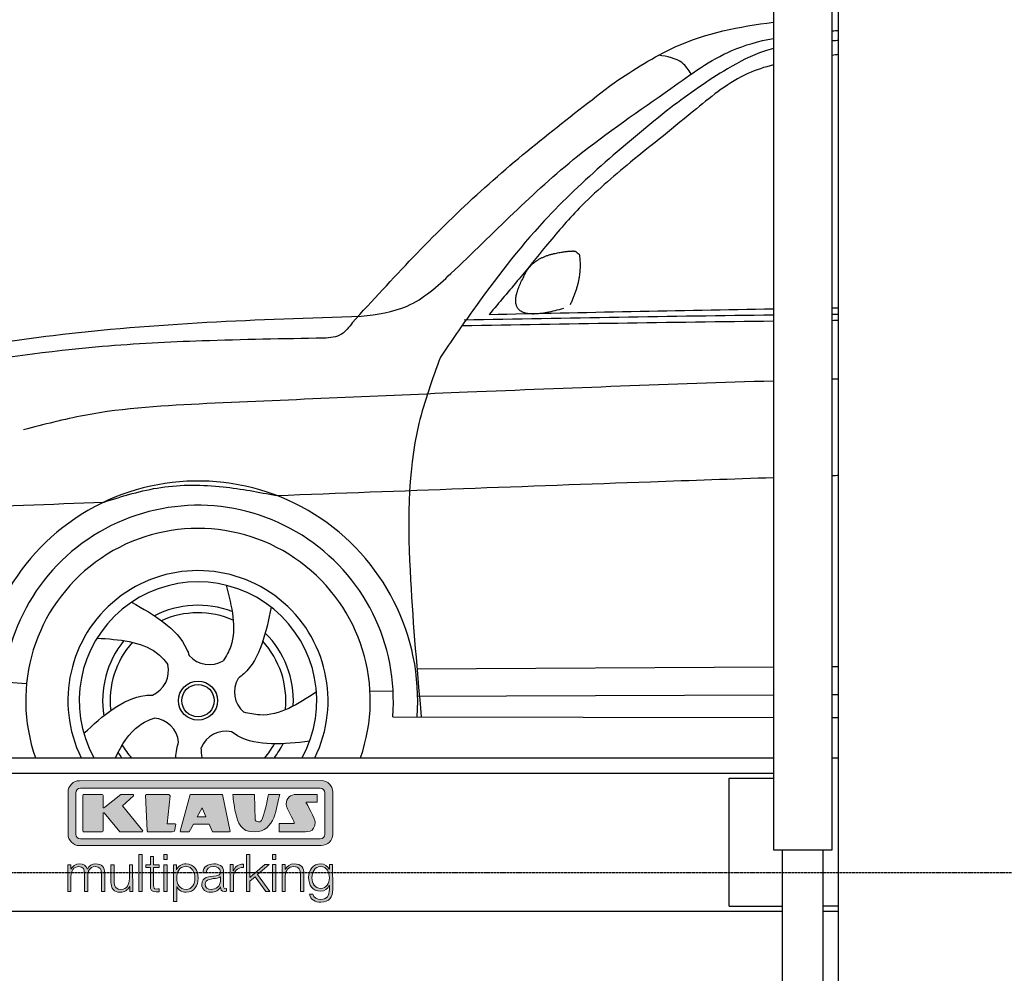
# Model space of a CAD drawing. Header units: millimetres. Extents: x -328 to 6332, y -257 to 9848.
# Tile 3 of 7: x 1042 to 2964, y 3749 to 5611. Entities that reach past the tile are written whole.
import ezdxf

# ---------------------------------------------------------------- set-up
doc = ezdxf.new("R2010")
doc.units = ezdxf.units.MM
doc.linetypes.add('GEN3', pattern=[6.25, 5, -1.25])
for name, color, linetype in [('3', 6, 'GEN3'), ('car', 10, 'Continuous'), ('Logo', 7, 'Continuous')]:
    doc.layers.add(name, color=color, linetype=linetype)

# ---------------------------------------------------------------- blocks, each defined once
blk = doc.blocks.new('KLAUS')
at = {"layer": 'Logo'}
h = blk.add_hatch(color=8, dxfattribs=at)
h.dxf.hatch_style = 2
edge = h.paths.add_edge_path()
edge.add_spline(control_points=[(3.6, 29.09), (2.88, 29.09), (2.3, 28.51), (2.3, 27.8), (2.3, 27.8), (2.3, 16.11), (2.3, 16.11), (2.3, 15.39), (2.88, 14.81), (3.6, 14.81), (3.6, 14.81), (71.16, 14.81), (71.16, 14.81), (71.88, 14.81), (72.46, 15.39), (72.46, 16.11), (72.46, 16.11), (72.46, 27.8), (72.46, 27.8), (72.46, 28.51), (71.88, 29.09), (71.16, 29.09), (71.16, 29.09), (3.6, 29.09), (3.6, 29.09), (3.6, 29.09), (3.6, 29.09), (3.6, 29.09)], knot_values=[0, 0, 0, 0, 1, 1, 1, 2, 2, 2, 3, 3, 3, 4, 4, 4, 5, 5, 5, 6, 6, 6, 7, 7, 7, 8, 8, 8, 9, 9, 9, 9], degree=3, periodic=0)
edge = h.paths.add_edge_path()
edge.add_spline(control_points=[(3.35, 31.23), (3.35, 31.23), (71.47, 31.23), (71.47, 31.23), (73.26, 31.23), (74.71, 29.77), (74.71, 27.99), (74.71, 27.99), (74.71, 16.17), (74.71, 16.17), (74.71, 14.38), (73.26, 12.93), (71.47, 12.93), (71.47, 12.93), (3.35, 12.93), (3.35, 12.93), (1.56, 12.93), (0.11, 14.38), (0.11, 16.17), (0.11, 16.17), (0.11, 27.99), (0.11, 27.99), (0.11, 29.77), (1.56, 31.23), (3.35, 31.23), (3.35, 31.23), (3.35, 31.23), (3.35, 31.23)], knot_values=[0, 0, 0, 0, 1, 1, 1, 2, 2, 2, 3, 3, 3, 4, 4, 4, 5, 5, 5, 6, 6, 6, 7, 7, 7, 8, 8, 8, 9, 9, 9, 9], degree=3, periodic=0)
h = blk.add_hatch(color=8, dxfattribs=at)
h.dxf.hatch_style = 2
edge = h.paths.add_edge_path()
edge.add_spline(control_points=[(4.5, 27.33), (4.5, 27.33), (9.7, 27.33), (9.7, 27.33), (9.84, 27.33), (9.96, 27.22), (9.96, 27.08), (9.96, 27.08), (9.96, 23.69), (9.96, 23.69), (9.96, 23.69), (9.94, 23.64), (10.04, 23.59), (10.14, 23.53), (10.2, 23.57), (10.2, 23.57), (10.2, 23.57), (10.51, 23.75), (10.51, 23.75), (10.51, 23.75), (14.94, 27.33), (14.94, 27.33), (14.94, 27.33), (18.41, 27.33), (18.41, 27.33), (18.41, 27.33), (18.49, 27.33), (18.56, 27.2), (18.65, 27.04), (18.53, 26.91), (18.53, 26.91), (18.53, 26.91), (15.49, 24.11), (15.49, 24.11), (15.49, 24.11), (21.14, 17.06), (21.14, 17.06), (21.14, 17.06), (21.13, 16.91), (21.13, 16.91), (21.08, 16.84), (20.99, 16.82), (20.99, 16.82), (20.99, 16.82), (14.7, 16.82), (14.7, 16.82), (14.7, 16.82), (10.26, 22.17), (10.26, 22.17), (10.26, 22.17), (10.19, 22.24), (10.08, 22.21), (9.97, 22.18), (9.96, 22.11), (9.96, 22.11), (9.96, 22.11), (9.96, 17.08), (9.96, 17.08), (9.96, 16.94), (9.84, 16.82), (9.7, 16.82), (9.7, 16.82), (4.5, 16.82), (4.5, 16.82), (4.36, 16.82), (4.25, 16.94), (4.25, 17.08), (4.25, 17.08), (4.25, 27.08), (4.25, 27.08), (4.25, 27.22), (4.36, 27.33), (4.5, 27.33), (4.5, 27.33), (4.5, 27.33), (4.5, 27.33)], knot_values=[0, 0, 0, 0, 1, 1, 1, 2, 2, 2, 3, 3, 3, 4, 4, 4, 5, 5, 5, 6, 6, 6, 7, 7, 7, 8, 8, 8, 9, 9, 9, 10, 10, 10, 11, 11, 11, 12, 12, 12, 13, 13, 13, 14, 14, 14, 15, 15, 15, 16, 16, 16, 17, 17, 17, 18, 18, 18, 19, 19, 19, 20, 20, 20, 21, 21, 21, 22, 22, 22, 23, 23, 23, 24, 24, 24, 25, 25, 25, 25], degree=3, periodic=0)
h = blk.add_hatch(color=8, dxfattribs=at)
h.dxf.hatch_style = 2
h.paths.add_polyline_path([(22.42, 17.06), (21.97, 27.15), (22.24, 27.33), (28.55, 27.33), (28.86, 26.97), (28.01, 19.08), (30.26, 19.07), (30.44, 18.95), (30.08, 16.95), (29.49, 16.82), (22.6, 16.82)])
h = blk.add_hatch(color=8, dxfattribs=at)
h.paths.add_polyline_path([(36.52, 21.01), (38.93, 21.01), (37.87, 23.57)])
h.paths.add_polyline_path([(34.52, 27.33), (43.65, 27.33), (45.76, 16.94), (45.57, 16.82), (40.83, 16.82), (39.89, 18.95), (35.42, 18.95), (34.27, 16.82), (31.78, 16.82), (31.66, 17)])
h = blk.add_hatch(color=8, dxfattribs=at)
h.dxf.hatch_style = 2
edge = h.paths.add_edge_path()
edge.add_spline(control_points=[(52.69, 27.32), (52.69, 27.32), (52.88, 20.14), (52.88, 20.14), (53.01, 19.89), (53.2, 19.77), (53.43, 19.71), (53.91, 19.59), (54.43, 19.57), (54.64, 20.03), (55.23, 21.34), (56.27, 25.45), (56.6, 27.33), (56.6, 27.33), (59.77, 27.33), (59.77, 27.33), (58.77, 23.9), (58.56, 16.82), (52.63, 16.76), (48.72, 16.72), (48.01, 19.35), (47.27, 22.24), (46.89, 23.68), (46.54, 27.33), (46.54, 27.33), (46.54, 27.33), (52.69, 27.32), (52.69, 27.32), (52.69, 27.32), (52.69, 27.32), (52.69, 27.32)], knot_values=[0, 0, 0, 0, 1, 1, 1, 2, 2, 2, 3, 3, 3, 4, 4, 4, 5, 5, 5, 6, 6, 6, 7, 7, 7, 8, 8, 8, 9, 9, 9, 10, 10, 10, 10], degree=3, periodic=0)
h = blk.add_hatch(color=8, dxfattribs=at)
h.dxf.hatch_style = 2
edge = h.paths.add_edge_path()
edge.add_spline(control_points=[(64.46, 27.33), (64.46, 27.33), (70.31, 27.33), (70.31, 27.33), (70.31, 26.52), (70.31, 26.02), (70.31, 25.12), (70.31, 25.12), (67.3, 25.12), (67.3, 25.12), (67.24, 25.04), (67.25, 25.11), (67.25, 24.91), (67.25, 24.88), (69.73, 20.38), (69.73, 19.57), (69.73, 16.4), (67.22, 16.81), (65.9, 16.82), (65.9, 16.82), (59.59, 16.82), (59.59, 16.82), (59.59, 17.76), (59.59, 18.23), (59.59, 19.14), (59.59, 19.14), (63.75, 19.14), (63.75, 19.14), (63.82, 19.22), (63.81, 19.11), (63.81, 19.31), (63.81, 20.32), (61.58, 23.06), (61.58, 24.63), (61.58, 26.33), (62.83, 27.34), (64.46, 27.33), (64.46, 27.33), (64.46, 27.33), (64.46, 27.33)], knot_values=[0, 0, 0, 0, 1, 1, 1, 2, 2, 2, 3, 3, 3, 4, 4, 4, 5, 5, 5, 6, 6, 6, 7, 7, 7, 8, 8, 8, 9, 9, 9, 10, 10, 10, 11, 11, 11, 12, 12, 12, 13, 13, 13, 13], degree=3, periodic=0)
h = blk.add_hatch(color=30, dxfattribs=at)
h.dxf.hatch_style = 2
h.paths.add_polyline_path([(20.07, 0), (20.99, 0), (20.99, 10.45), (20.07, 10.45)])
h = blk.add_hatch(color=30, dxfattribs=at)
h.dxf.hatch_style = 2
edge = h.paths.add_edge_path()
edge.add_spline(control_points=[(24.22, 9.82), (24.22, 9.82), (23.3, 9.82), (23.3, 9.82), (23.3, 9.82), (23.3, 7.55), (23.3, 7.55), (23.3, 7.55), (21.98, 7.55), (21.98, 7.55), (21.98, 7.55), (21.98, 6.78), (21.98, 6.78), (21.98, 6.78), (23.3, 6.78), (23.3, 6.78), (23.3, 6.78), (23.3, 1.61), (23.3, 1.61), (23.28, 0.32), (23.71, -0.09), (24.94, -0.09), (25.22, -0.09), (25.48, -0.06), (25.76, -0.06), (25.76, -0.06), (25.76, 0.73), (25.76, 0.73), (25.5, 0.7), (25.23, 0.69), (24.97, 0.69), (24.31, 0.73), (24.22, 1.08), (24.22, 1.68), (24.22, 1.68), (24.22, 6.78), (24.22, 6.78), (24.22, 6.78), (25.76, 6.78), (25.76, 6.78), (25.76, 6.78), (25.76, 7.55), (25.76, 7.55), (25.76, 7.55), (24.22, 7.55), (24.22, 7.55), (24.22, 7.55), (24.22, 9.82), (24.22, 9.82), (24.22, 9.82), (24.22, 9.82), (24.22, 9.82)], knot_values=[0, 0, 0, 0, 1, 1, 1, 2, 2, 2, 3, 3, 3, 4, 4, 4, 5, 5, 5, 6, 6, 6, 7, 7, 7, 8, 8, 8, 9, 9, 9, 10, 10, 10, 11, 11, 11, 12, 12, 12, 13, 13, 13, 14, 14, 14, 15, 15, 15, 16, 16, 16, 17, 17, 17, 17], degree=3, periodic=0)
h = blk.add_hatch(color=30, dxfattribs=at)
h.paths.add_polyline_path([(27.1, 0), (28.03, 0), (28.03, 7.55), (27.1, 7.55)])
h.paths.add_polyline_path([(27.1, 8.98), (28.03, 8.98), (28.03, 10.45), (27.1, 10.45)])
h = blk.add_hatch(color=30, dxfattribs=at)
h.dxf.hatch_style = 2
h.paths.add_polyline_path([(50.4, 0), (51.32, 0), (51.32, 2.87), (52.82, 4.11), (55.8, 0), (56.96, 0), (53.52, 4.76), (56.74, 7.55), (55.51, 7.55), (51.32, 3.89), (51.32, 10.45), (50.4, 10.45)])
h = blk.add_hatch(color=30, dxfattribs=at)
h.paths.add_polyline_path([(57.74, 0), (58.66, 0), (58.66, 7.55), (57.74, 7.55)])
h.paths.add_polyline_path([(57.74, 8.98), (58.66, 8.98), (58.66, 10.45), (57.74, 10.45)])
h = blk.add_hatch(color=30, dxfattribs=at)
h.dxf.hatch_style = 2
edge = h.paths.add_edge_path()
edge.add_spline(control_points=[(0, 0), (0, 0), (0.92, 0), (0.92, 0), (0.92, 0), (0.92, 4.22), (0.92, 4.22), (0.94, 5.8), (1.58, 7), (3.18, 7), (4.35, 7), (4.77, 6.15), (4.76, 5.12), (4.76, 5.12), (4.76, 0), (4.76, 0), (4.76, 0), (5.68, 0), (5.68, 0), (5.68, 0), (5.68, 4.27), (5.68, 4.27), (5.68, 5.68), (6.14, 7), (7.73, 7), (9.05, 7), (9.52, 6.32), (9.52, 5.08), (9.52, 5.08), (9.52, 0), (9.52, 0), (9.52, 0), (10.44, 0), (10.44, 0), (10.44, 0), (10.44, 5.12), (10.44, 5.12), (10.44, 6.91), (9.59, 7.77), (7.94, 7.77), (6.94, 7.77), (5.99, 7.29), (5.54, 6.3), (5.26, 7.29), (4.36, 7.77), (3.37, 7.77), (2.17, 7.77), (1.38, 7.19), (0.89, 6.28), (0.89, 6.28), (0.85, 6.28), (0.85, 6.28), (0.85, 6.28), (0.85, 7.55), (0.85, 7.55), (0.85, 7.55), (0, 7.55), (0, 7.55), (0, 7.55), (0, 0), (0, 0), (0, 0), (0, 0), (0, 0)], knot_values=[0, 0, 0, 0, 1, 1, 1, 2, 2, 2, 3, 3, 3, 4, 4, 4, 5, 5, 5, 6, 6, 6, 7, 7, 7, 8, 8, 8, 9, 9, 9, 10, 10, 10, 11, 11, 11, 12, 12, 12, 13, 13, 13, 14, 14, 14, 15, 15, 15, 16, 16, 16, 17, 17, 17, 18, 18, 18, 19, 19, 19, 20, 20, 20, 21, 21, 21, 21], degree=3, periodic=0)
h = blk.add_hatch(color=30, dxfattribs=at)
h.dxf.hatch_style = 2
edge = h.paths.add_edge_path()
edge.add_spline(control_points=[(18.31, 7.55), (18.31, 7.55), (17.39, 7.55), (17.39, 7.55), (17.39, 7.55), (17.39, 3.59), (17.39, 3.59), (17.39, 2.05), (16.7, 0.56), (15.12, 0.56), (13.66, 0.56), (13.15, 1.27), (13.1, 2.64), (13.1, 2.64), (13.1, 7.55), (13.1, 7.55), (13.1, 7.55), (12.18, 7.55), (12.18, 7.55), (12.18, 7.55), (12.18, 2.65), (12.18, 2.65), (12.18, 0.89), (12.93, -0.22), (14.83, -0.22), (15.96, -0.22), (16.95, 0.35), (17.44, 1.36), (17.44, 1.36), (17.47, 1.36), (17.47, 1.36), (17.47, 1.36), (17.47, 0), (17.47, 0), (17.47, 0), (18.31, 0), (18.31, 0), (18.31, 0), (18.31, 7.55), (18.31, 7.55), (18.31, 7.55), (18.31, 7.55), (18.31, 7.55)], knot_values=[0, 0, 0, 0, 1, 1, 1, 2, 2, 2, 3, 3, 3, 4, 4, 4, 5, 5, 5, 6, 6, 6, 7, 7, 7, 8, 8, 8, 9, 9, 9, 10, 10, 10, 11, 11, 11, 12, 12, 12, 13, 13, 13, 14, 14, 14, 14], degree=3, periodic=0)
h = blk.add_hatch(color=30, dxfattribs=at)
edge = h.paths.add_edge_path()
edge.add_spline(control_points=[(35.84, 3.78), (35.84, 2.21), (35.12, 0.56), (33.37, 0.56), (31.4, 0.56), (30.72, 2.21), (30.72, 3.78), (30.72, 5.49), (31.33, 7), (33.37, 7), (35.12, 7), (35.84, 5.34), (35.84, 3.78), (35.84, 3.78), (35.84, 3.78), (35.84, 3.78)], knot_values=[0, 0, 0, 0, 1, 1, 1, 2, 2, 2, 3, 3, 3, 4, 4, 4, 5, 5, 5, 5], degree=3, periodic=0)
edge = h.paths.add_edge_path()
edge.add_spline(control_points=[(29.79, -2.8), (29.79, -2.8), (30.72, -2.8), (30.72, -2.8), (30.72, -2.8), (30.72, 1.43), (30.72, 1.43), (30.72, 1.43), (30.74, 1.43), (30.74, 1.43), (31.14, 0.35), (32.24, -0.22), (33.37, -0.22), (35.66, -0.22), (36.76, 1.64), (36.76, 3.78), (36.76, 5.91), (35.66, 7.77), (33.37, 7.77), (32.15, 7.77), (31.1, 7.14), (30.67, 6.12), (30.67, 6.12), (30.64, 6.12), (30.64, 6.12), (30.64, 6.12), (30.64, 7.55), (30.64, 7.55), (30.64, 7.55), (29.79, 7.55), (29.79, 7.55), (29.79, 7.55), (29.79, -2.8), (29.79, -2.8), (29.79, -2.8), (29.79, -2.8), (29.79, -2.8)], knot_values=[0, 0, 0, 0, 1, 1, 1, 2, 2, 2, 3, 3, 3, 4, 4, 4, 5, 5, 5, 6, 6, 6, 7, 7, 7, 8, 8, 8, 9, 9, 9, 10, 10, 10, 11, 11, 11, 12, 12, 12, 12], degree=3, periodic=0)
h = blk.add_hatch(color=30, dxfattribs=at)
edge = h.paths.add_edge_path()
edge.add_spline(control_points=[(43.03, 2.93), (43.04, 1.45), (41.8, 0.56), (40.39, 0.56), (39.53, 0.56), (38.71, 1.13), (38.71, 2.05), (38.71, 3.53), (40.66, 3.51), (42.22, 3.79), (42.47, 3.84), (42.88, 3.91), (43, 4.13), (43, 4.13), (43.03, 4.13), (43.03, 4.13), (43.03, 4.13), (43.03, 2.93), (43.03, 2.93), (43.03, 2.93), (43.03, 2.93), (43.03, 2.93)], knot_values=[0, 0, 0, 0, 1, 1, 1, 2, 2, 2, 3, 3, 3, 4, 4, 4, 5, 5, 5, 6, 6, 6, 7, 7, 7, 7], degree=3, periodic=0)
edge = h.paths.add_edge_path()
edge.add_spline(control_points=[(39.03, 5.24), (39.06, 6.47), (39.91, 7), (41.05, 7), (42.14, 7), (43.03, 6.69), (43.03, 5.45), (43.03, 4.61), (42.6, 4.51), (41.84, 4.42), (39.85, 4.19), (37.79, 4.11), (37.79, 1.99), (37.79, 0.47), (38.93, -0.22), (40.32, -0.22), (41.77, -0.22), (42.43, 0.34), (43.07, 1.32), (43.07, 1.32), (43.1, 1.32), (43.1, 1.32), (43.1, 0.53), (43.25, 0), (44.19, 0), (44.43, 0), (44.58, 0.01), (44.79, 0.06), (44.79, 0.06), (44.79, 0.83), (44.79, 0.83), (44.71, 0.81), (44.6, 0.78), (44.49, 0.78), (44.13, 0.78), (43.95, 0.98), (43.95, 1.33), (43.95, 1.33), (43.95, 5.34), (43.95, 5.34), (43.95, 7.36), (42.5, 7.77), (41.17, 7.77), (39.44, 7.77), (38.2, 7.01), (38.11, 5.24), (38.11, 5.24), (39.03, 5.24), (39.03, 5.24), (39.03, 5.24), (39.03, 5.24), (39.03, 5.24)], knot_values=[0, 0, 0, 0, 1, 1, 1, 2, 2, 2, 3, 3, 3, 4, 4, 4, 5, 5, 5, 6, 6, 6, 7, 7, 7, 8, 8, 8, 9, 9, 9, 10, 10, 10, 11, 11, 11, 12, 12, 12, 13, 13, 13, 14, 14, 14, 15, 15, 15, 16, 16, 16, 17, 17, 17, 17], degree=3, periodic=0)
h = blk.add_hatch(color=30, dxfattribs=at)
h.dxf.hatch_style = 2
edge = h.paths.add_edge_path()
edge.add_spline(control_points=[(45.79, 0), (45.79, 0), (46.71, 0), (46.71, 0), (46.71, 0), (46.71, 4.03), (46.71, 4.03), (46.71, 5.59), (47.85, 6.82), (49.52, 6.73), (49.52, 6.73), (49.52, 7.66), (49.52, 7.66), (48.16, 7.72), (47.14, 7), (46.67, 5.78), (46.67, 5.78), (46.64, 5.78), (46.64, 5.78), (46.64, 5.78), (46.64, 7.55), (46.64, 7.55), (46.64, 7.55), (45.79, 7.55), (45.79, 7.55), (45.79, 7.55), (45.79, 0), (45.79, 0), (45.79, 0), (45.79, 0), (45.79, 0)], knot_values=[0, 0, 0, 0, 1, 1, 1, 2, 2, 2, 3, 3, 3, 4, 4, 4, 5, 5, 5, 6, 6, 6, 7, 7, 7, 8, 8, 8, 9, 9, 9, 10, 10, 10, 10], degree=3, periodic=0)
h = blk.add_hatch(color=30, dxfattribs=at)
h.dxf.hatch_style = 2
edge = h.paths.add_edge_path()
edge.add_spline(control_points=[(60.41, 0), (60.41, 0), (61.33, 0), (61.33, 0), (61.33, 0), (61.33, 4.41), (61.33, 4.41), (61.36, 5.89), (62.24, 7), (63.7, 7), (65.2, 7), (65.62, 6.02), (65.62, 4.71), (65.62, 4.71), (65.62, 0), (65.62, 0), (65.62, 0), (66.54, 0), (66.54, 0), (66.54, 0), (66.54, 4.86), (66.54, 4.86), (66.54, 6.66), (65.9, 7.77), (63.78, 7.77), (62.71, 7.77), (61.7, 7.16), (61.36, 6.25), (61.36, 6.25), (61.33, 6.25), (61.33, 6.25), (61.33, 6.25), (61.33, 7.55), (61.33, 7.55), (61.33, 7.55), (60.41, 7.55), (60.41, 7.55), (60.41, 7.55), (60.41, 0), (60.41, 0), (60.41, 0), (60.41, 0), (60.41, 0)], knot_values=[0, 0, 0, 0, 1, 1, 1, 2, 2, 2, 3, 3, 3, 4, 4, 4, 5, 5, 5, 6, 6, 6, 7, 7, 7, 8, 8, 8, 9, 9, 9, 10, 10, 10, 11, 11, 11, 12, 12, 12, 13, 13, 13, 14, 14, 14, 14], degree=3, periodic=0)
h = blk.add_hatch(color=30, dxfattribs=at)
edge = h.paths.add_edge_path()
edge.add_spline(control_points=[(71.32, 0.86), (69.62, 0.86), (68.83, 2.34), (68.83, 3.86), (68.83, 5.43), (69.56, 7), (71.32, 7), (73.06, 7), (73.75, 5.34), (73.75, 3.86), (73.75, 2.33), (72.91, 0.86), (71.32, 0.86), (71.32, 0.86), (71.32, 0.86), (71.32, 0.86)], knot_values=[0, 0, 0, 0, 1, 1, 1, 2, 2, 2, 3, 3, 3, 4, 4, 4, 5, 5, 5, 5], degree=3, periodic=0)
edge = h.paths.add_edge_path()
edge.add_spline(control_points=[(74.67, 7.55), (74.67, 7.55), (73.75, 7.55), (73.75, 7.55), (73.75, 7.55), (73.75, 6.25), (73.75, 6.25), (73.75, 6.25), (73.72, 6.25), (73.72, 6.25), (73.35, 7.09), (72.41, 7.77), (71.32, 7.77), (69.13, 7.77), (67.9, 6.05), (67.9, 3.97), (67.9, 1.82), (68.9, 0.09), (71.32, 0.09), (72.4, 0.09), (73.29, 0.72), (73.72, 1.64), (73.72, 1.64), (73.75, 1.64), (73.75, 1.64), (73.75, 1.64), (73.75, 0.61), (73.75, 0.61), (73.75, -1.23), (73.01, -2.24), (71.32, -2.24), (70.29, -2.24), (69.31, -1.85), (69.1, -0.73), (69.1, -0.73), (68.18, -0.73), (68.18, -0.73), (68.31, -2.34), (69.81, -3.02), (71.32, -3.02), (73.79, -3.02), (74.65, -1.64), (74.67, 0.61), (74.67, 0.61), (74.67, 7.55), (74.67, 7.55), (74.67, 7.55), (74.67, 7.55), (74.67, 7.55)], knot_values=[0, 0, 0, 0, 1, 1, 1, 2, 2, 2, 3, 3, 3, 4, 4, 4, 5, 5, 5, 6, 6, 6, 7, 7, 7, 8, 8, 8, 9, 9, 9, 10, 10, 10, 11, 11, 11, 12, 12, 12, 13, 13, 13, 14, 14, 14, 15, 15, 15, 16, 16, 16, 16], degree=3, periodic=0)
at = {"layer": 'Logo', "lineweight": 0}
for points in [[(22.42, 17.06), (21.97, 27.15), (22.24, 27.33), (28.55, 27.33), (28.86, 26.97), (28.01, 19.08), (30.26, 19.07), (30.44, 18.95), (30.08, 16.95), (29.49, 16.82), (22.6, 16.82), (22.42, 17.06), (22.42, 17.06)], [(34.52, 27.33), (43.65, 27.33), (45.76, 16.94), (45.57, 16.82), (40.83, 16.82), (39.89, 18.95), (35.42, 18.95), (34.27, 16.82), (31.78, 16.82), (31.66, 17), (34.52, 27.33), (34.52, 27.33)], [(36.52, 21.01), (38.93, 21.01), (37.87, 23.57), (36.52, 21.01), (36.52, 21.01)], [(20.07, 0), (20.99, 0), (20.99, 10.45), (20.07, 10.45), (20.07, 0), (20.07, 0)], [(27.1, 8.98), (28.03, 8.98), (28.03, 10.45), (27.1, 10.45), (27.1, 8.98), (27.1, 8.98)], [(50.4, 0), (51.32, 0), (51.32, 2.87), (52.82, 4.11), (55.8, 0), (56.96, 0), (53.52, 4.76), (56.74, 7.55), (55.51, 7.55), (51.32, 3.89), (51.32, 10.45), (50.4, 10.45), (50.4, 0), (50.4, 0)], [(57.74, 8.98), (58.66, 8.98), (58.66, 10.45), (57.74, 10.45), (57.74, 8.98), (57.74, 8.98)], [(27.1, 0), (28.03, 0), (28.03, 7.55), (27.1, 7.55), (27.1, 0), (27.1, 0)], [(57.74, 0), (58.66, 0), (58.66, 7.55), (57.74, 7.55), (57.74, 0), (57.74, 0)]]:
    blk.add_lwpolyline(points, dxfattribs=at)
for points, knots in [([(3.35, 31.23), (3.35, 31.23), (71.47, 31.23), (71.47, 31.23), (73.26, 31.23), (74.71, 29.77), (74.71, 27.99), (74.71, 27.99), (74.71, 16.17), (74.71, 16.17), (74.71, 14.38), (73.26, 12.93), (71.47, 12.93), (71.47, 12.93), (3.35, 12.93), (3.35, 12.93), (1.56, 12.93), (0.11, 14.38), (0.11, 16.17), (0.11, 16.17), (0.11, 27.99), (0.11, 27.99), (0.11, 29.77), (1.56, 31.23), (3.35, 31.23), (3.35, 31.23), (3.35, 31.23), (3.35, 31.23)], [0, 0, 0, 0, 1, 1, 1, 2, 2, 2, 3, 3, 3, 4, 4, 4, 5, 5, 5, 6, 6, 6, 7, 7, 7, 8, 8, 8, 9, 9, 9, 9]), ([(3.6, 29.09), (2.88, 29.09), (2.3, 28.51), (2.3, 27.8), (2.3, 27.8), (2.3, 16.11), (2.3, 16.11), (2.3, 15.39), (2.88, 14.81), (3.6, 14.81), (3.6, 14.81), (71.16, 14.81), (71.16, 14.81), (71.88, 14.81), (72.46, 15.39), (72.46, 16.11), (72.46, 16.11), (72.46, 27.8), (72.46, 27.8), (72.46, 28.51), (71.88, 29.09), (71.16, 29.09), (71.16, 29.09), (3.6, 29.09), (3.6, 29.09), (3.6, 29.09), (3.6, 29.09), (3.6, 29.09)], [0, 0, 0, 0, 1, 1, 1, 2, 2, 2, 3, 3, 3, 4, 4, 4, 5, 5, 5, 6, 6, 6, 7, 7, 7, 8, 8, 8, 9, 9, 9, 9]), ([(4.5, 27.33), (4.5, 27.33), (9.7, 27.33), (9.7, 27.33), (9.84, 27.33), (9.96, 27.22), (9.96, 27.08), (9.96, 27.08), (9.96, 23.69), (9.96, 23.69), (9.96, 23.69), (9.94, 23.64), (10.04, 23.59), (10.14, 23.53), (10.2, 23.57), (10.2, 23.57), (10.2, 23.57), (10.51, 23.75), (10.51, 23.75), (10.51, 23.75), (14.94, 27.33), (14.94, 27.33), (14.94, 27.33), (18.41, 27.33), (18.41, 27.33), (18.41, 27.33), (18.49, 27.33), (18.56, 27.2), (18.65, 27.04), (18.53, 26.91), (18.53, 26.91), (18.53, 26.91), (15.49, 24.11), (15.49, 24.11), (15.49, 24.11), (21.14, 17.06), (21.14, 17.06), (21.14, 17.06), (21.13, 16.91), (21.13, 16.91), (21.08, 16.84), (20.99, 16.82), (20.99, 16.82), (20.99, 16.82), (14.7, 16.82), (14.7, 16.82), (14.7, 16.82), (10.26, 22.17), (10.26, 22.17), (10.26, 22.17), (10.19, 22.24), (10.08, 22.21), (9.97, 22.18), (9.96, 22.11), (9.96, 22.11), (9.96, 22.11), (9.96, 17.08), (9.96, 17.08), (9.96, 16.94), (9.84, 16.82), (9.7, 16.82), (9.7, 16.82), (4.5, 16.82), (4.5, 16.82), (4.36, 16.82), (4.25, 16.94), (4.25, 17.08), (4.25, 17.08), (4.25, 27.08), (4.25, 27.08), (4.25, 27.22), (4.36, 27.33), (4.5, 27.33), (4.5, 27.33), (4.5, 27.33), (4.5, 27.33)], [0, 0, 0, 0, 1, 1, 1, 2, 2, 2, 3, 3, 3, 4, 4, 4, 5, 5, 5, 6, 6, 6, 7, 7, 7, 8, 8, 8, 9, 9, 9, 10, 10, 10, 11, 11, 11, 12, 12, 12, 13, 13, 13, 14, 14, 14, 15, 15, 15, 16, 16, 16, 17, 17, 17, 18, 18, 18, 19, 19, 19, 20, 20, 20, 21, 21, 21, 22, 22, 22, 23, 23, 23, 24, 24, 24, 25, 25, 25, 25]), ([(52.69, 27.32), (52.69, 27.32), (52.88, 20.14), (52.88, 20.14), (53.01, 19.89), (53.2, 19.77), (53.43, 19.71), (53.91, 19.59), (54.43, 19.57), (54.64, 20.03), (55.23, 21.34), (56.27, 25.45), (56.6, 27.33), (56.6, 27.33), (59.77, 27.33), (59.77, 27.33), (58.77, 23.9), (58.56, 16.82), (52.63, 16.76), (48.72, 16.72), (48.01, 19.35), (47.27, 22.24), (46.89, 23.68), (46.54, 27.33), (46.54, 27.33), (46.54, 27.33), (52.69, 27.32), (52.69, 27.32), (52.69, 27.32), (52.69, 27.32), (52.69, 27.32)], [0, 0, 0, 0, 1, 1, 1, 2, 2, 2, 3, 3, 3, 4, 4, 4, 5, 5, 5, 6, 6, 6, 7, 7, 7, 8, 8, 8, 9, 9, 9, 10, 10, 10, 10]), ([(64.46, 27.33), (64.46, 27.33), (70.31, 27.33), (70.31, 27.33), (70.31, 26.52), (70.31, 26.02), (70.31, 25.12), (70.31, 25.12), (67.3, 25.12), (67.3, 25.12), (67.24, 25.04), (67.25, 25.11), (67.25, 24.91), (67.25, 24.88), (69.73, 20.38), (69.73, 19.57), (69.73, 16.4), (67.22, 16.81), (65.9, 16.82), (65.9, 16.82), (59.59, 16.82), (59.59, 16.82), (59.59, 17.76), (59.59, 18.23), (59.59, 19.14), (59.59, 19.14), (63.75, 19.14), (63.75, 19.14), (63.82, 19.22), (63.81, 19.11), (63.81, 19.31), (63.81, 20.32), (61.58, 23.06), (61.58, 24.63), (61.58, 26.33), (62.83, 27.34), (64.46, 27.33), (64.46, 27.33), (64.46, 27.33), (64.46, 27.33)], [0, 0, 0, 0, 1, 1, 1, 2, 2, 2, 3, 3, 3, 4, 4, 4, 5, 5, 5, 6, 6, 6, 7, 7, 7, 8, 8, 8, 9, 9, 9, 10, 10, 10, 11, 11, 11, 12, 12, 12, 13, 13, 13, 13]), ([(24.22, 9.82), (24.22, 9.82), (23.3, 9.82), (23.3, 9.82), (23.3, 9.82), (23.3, 7.55), (23.3, 7.55), (23.3, 7.55), (21.98, 7.55), (21.98, 7.55), (21.98, 7.55), (21.98, 6.78), (21.98, 6.78), (21.98, 6.78), (23.3, 6.78), (23.3, 6.78), (23.3, 6.78), (23.3, 1.61), (23.3, 1.61), (23.28, 0.32), (23.71, -0.09), (24.94, -0.09), (25.22, -0.09), (25.48, -0.06), (25.76, -0.06), (25.76, -0.06), (25.76, 0.73), (25.76, 0.73), (25.5, 0.7), (25.23, 0.69), (24.97, 0.69), (24.31, 0.73), (24.22, 1.08), (24.22, 1.68), (24.22, 1.68), (24.22, 6.78), (24.22, 6.78), (24.22, 6.78), (25.76, 6.78), (25.76, 6.78), (25.76, 6.78), (25.76, 7.55), (25.76, 7.55), (25.76, 7.55), (24.22, 7.55), (24.22, 7.55), (24.22, 7.55), (24.22, 9.82), (24.22, 9.82), (24.22, 9.82), (24.22, 9.82), (24.22, 9.82)], [0, 0, 0, 0, 1, 1, 1, 2, 2, 2, 3, 3, 3, 4, 4, 4, 5, 5, 5, 6, 6, 6, 7, 7, 7, 8, 8, 8, 9, 9, 9, 10, 10, 10, 11, 11, 11, 12, 12, 12, 13, 13, 13, 14, 14, 14, 15, 15, 15, 16, 16, 16, 17, 17, 17, 17]), ([(0, 0), (0, 0), (0.92, 0), (0.92, 0), (0.92, 0), (0.92, 4.22), (0.92, 4.22), (0.94, 5.8), (1.58, 7), (3.18, 7), (4.35, 7), (4.77, 6.15), (4.76, 5.12), (4.76, 5.12), (4.76, 0), (4.76, 0), (4.76, 0), (5.68, 0), (5.68, 0), (5.68, 0), (5.68, 4.27), (5.68, 4.27), (5.68, 5.68), (6.14, 7), (7.73, 7), (9.05, 7), (9.52, 6.32), (9.52, 5.08), (9.52, 5.08), (9.52, 0), (9.52, 0), (9.52, 0), (10.44, 0), (10.44, 0), (10.44, 0), (10.44, 5.12), (10.44, 5.12), (10.44, 6.91), (9.59, 7.77), (7.94, 7.77), (6.94, 7.77), (5.99, 7.29), (5.54, 6.3), (5.26, 7.29), (4.36, 7.77), (3.37, 7.77), (2.17, 7.77), (1.38, 7.19), (0.89, 6.28), (0.89, 6.28), (0.85, 6.28), (0.85, 6.28), (0.85, 6.28), (0.85, 7.55), (0.85, 7.55), (0.85, 7.55), (0, 7.55), (0, 7.55), (0, 7.55), (0, 0), (0, 0), (0, 0), (0, 0), (0, 0)], [0, 0, 0, 0, 1, 1, 1, 2, 2, 2, 3, 3, 3, 4, 4, 4, 5, 5, 5, 6, 6, 6, 7, 7, 7, 8, 8, 8, 9, 9, 9, 10, 10, 10, 11, 11, 11, 12, 12, 12, 13, 13, 13, 14, 14, 14, 15, 15, 15, 16, 16, 16, 17, 17, 17, 18, 18, 18, 19, 19, 19, 20, 20, 20, 21, 21, 21, 21]), ([(18.31, 7.55), (18.31, 7.55), (17.39, 7.55), (17.39, 7.55), (17.39, 7.55), (17.39, 3.59), (17.39, 3.59), (17.39, 2.05), (16.7, 0.56), (15.12, 0.56), (13.66, 0.56), (13.15, 1.27), (13.1, 2.64), (13.1, 2.64), (13.1, 7.55), (13.1, 7.55), (13.1, 7.55), (12.18, 7.55), (12.18, 7.55), (12.18, 7.55), (12.18, 2.65), (12.18, 2.65), (12.18, 0.89), (12.93, -0.22), (14.83, -0.22), (15.96, -0.22), (16.95, 0.35), (17.44, 1.36), (17.44, 1.36), (17.47, 1.36), (17.47, 1.36), (17.47, 1.36), (17.47, 0), (17.47, 0), (17.47, 0), (18.31, 0), (18.31, 0), (18.31, 0), (18.31, 7.55), (18.31, 7.55), (18.31, 7.55), (18.31, 7.55), (18.31, 7.55)], [0, 0, 0, 0, 1, 1, 1, 2, 2, 2, 3, 3, 3, 4, 4, 4, 5, 5, 5, 6, 6, 6, 7, 7, 7, 8, 8, 8, 9, 9, 9, 10, 10, 10, 11, 11, 11, 12, 12, 12, 13, 13, 13, 14, 14, 14, 14]), ([(29.79, -2.8), (29.79, -2.8), (30.72, -2.8), (30.72, -2.8), (30.72, -2.8), (30.72, 1.43), (30.72, 1.43), (30.72, 1.43), (30.74, 1.43), (30.74, 1.43), (31.14, 0.35), (32.24, -0.22), (33.37, -0.22), (35.66, -0.22), (36.76, 1.64), (36.76, 3.78), (36.76, 5.91), (35.66, 7.77), (33.37, 7.77), (32.15, 7.77), (31.1, 7.14), (30.67, 6.12), (30.67, 6.12), (30.64, 6.12), (30.64, 6.12), (30.64, 6.12), (30.64, 7.55), (30.64, 7.55), (30.64, 7.55), (29.79, 7.55), (29.79, 7.55), (29.79, 7.55), (29.79, -2.8), (29.79, -2.8), (29.79, -2.8), (29.79, -2.8), (29.79, -2.8)], [0, 0, 0, 0, 1, 1, 1, 2, 2, 2, 3, 3, 3, 4, 4, 4, 5, 5, 5, 6, 6, 6, 7, 7, 7, 8, 8, 8, 9, 9, 9, 10, 10, 10, 11, 11, 11, 12, 12, 12, 12]), ([(35.84, 3.78), (35.84, 2.21), (35.12, 0.56), (33.37, 0.56), (31.4, 0.56), (30.72, 2.21), (30.72, 3.78), (30.72, 5.49), (31.33, 7), (33.37, 7), (35.12, 7), (35.84, 5.34), (35.84, 3.78), (35.84, 3.78), (35.84, 3.78), (35.84, 3.78)], [0, 0, 0, 0, 1, 1, 1, 2, 2, 2, 3, 3, 3, 4, 4, 4, 5, 5, 5, 5]), ([(39.03, 5.24), (39.06, 6.47), (39.91, 7), (41.05, 7), (42.14, 7), (43.03, 6.69), (43.03, 5.45), (43.03, 4.61), (42.6, 4.51), (41.84, 4.42), (39.85, 4.19), (37.79, 4.11), (37.79, 1.99), (37.79, 0.47), (38.93, -0.22), (40.32, -0.22), (41.77, -0.22), (42.43, 0.34), (43.07, 1.32), (43.07, 1.32), (43.1, 1.32), (43.1, 1.32), (43.1, 0.53), (43.25, 0), (44.19, 0), (44.43, 0), (44.58, 0.01), (44.79, 0.06), (44.79, 0.06), (44.79, 0.83), (44.79, 0.83), (44.71, 0.81), (44.6, 0.78), (44.49, 0.78), (44.13, 0.78), (43.95, 0.98), (43.95, 1.33), (43.95, 1.33), (43.95, 5.34), (43.95, 5.34), (43.95, 7.36), (42.5, 7.77), (41.17, 7.77), (39.44, 7.77), (38.2, 7.01), (38.11, 5.24), (38.11, 5.24), (39.03, 5.24), (39.03, 5.24), (39.03, 5.24), (39.03, 5.24), (39.03, 5.24)], [0, 0, 0, 0, 1, 1, 1, 2, 2, 2, 3, 3, 3, 4, 4, 4, 5, 5, 5, 6, 6, 6, 7, 7, 7, 8, 8, 8, 9, 9, 9, 10, 10, 10, 11, 11, 11, 12, 12, 12, 13, 13, 13, 14, 14, 14, 15, 15, 15, 16, 16, 16, 17, 17, 17, 17]), ([(45.79, 0), (45.79, 0), (46.71, 0), (46.71, 0), (46.71, 0), (46.71, 4.03), (46.71, 4.03), (46.71, 5.59), (47.85, 6.82), (49.52, 6.73), (49.52, 6.73), (49.52, 7.66), (49.52, 7.66), (48.16, 7.72), (47.14, 7), (46.67, 5.78), (46.67, 5.78), (46.64, 5.78), (46.64, 5.78), (46.64, 5.78), (46.64, 7.55), (46.64, 7.55), (46.64, 7.55), (45.79, 7.55), (45.79, 7.55), (45.79, 7.55), (45.79, 0), (45.79, 0), (45.79, 0), (45.79, 0), (45.79, 0)], [0, 0, 0, 0, 1, 1, 1, 2, 2, 2, 3, 3, 3, 4, 4, 4, 5, 5, 5, 6, 6, 6, 7, 7, 7, 8, 8, 8, 9, 9, 9, 10, 10, 10, 10]), ([(60.41, 0), (60.41, 0), (61.33, 0), (61.33, 0), (61.33, 0), (61.33, 4.41), (61.33, 4.41), (61.36, 5.89), (62.24, 7), (63.7, 7), (65.2, 7), (65.62, 6.02), (65.62, 4.71), (65.62, 4.71), (65.62, 0), (65.62, 0), (65.62, 0), (66.54, 0), (66.54, 0), (66.54, 0), (66.54, 4.86), (66.54, 4.86), (66.54, 6.66), (65.9, 7.77), (63.78, 7.77), (62.71, 7.77), (61.7, 7.16), (61.36, 6.25), (61.36, 6.25), (61.33, 6.25), (61.33, 6.25), (61.33, 6.25), (61.33, 7.55), (61.33, 7.55), (61.33, 7.55), (60.41, 7.55), (60.41, 7.55), (60.41, 7.55), (60.41, 0), (60.41, 0), (60.41, 0), (60.41, 0), (60.41, 0)], [0, 0, 0, 0, 1, 1, 1, 2, 2, 2, 3, 3, 3, 4, 4, 4, 5, 5, 5, 6, 6, 6, 7, 7, 7, 8, 8, 8, 9, 9, 9, 10, 10, 10, 11, 11, 11, 12, 12, 12, 13, 13, 13, 14, 14, 14, 14]), ([(74.67, 7.55), (74.67, 7.55), (73.75, 7.55), (73.75, 7.55), (73.75, 7.55), (73.75, 6.25), (73.75, 6.25), (73.75, 6.25), (73.72, 6.25), (73.72, 6.25), (73.35, 7.09), (72.41, 7.77), (71.32, 7.77), (69.13, 7.77), (67.9, 6.05), (67.9, 3.97), (67.9, 1.82), (68.9, 0.09), (71.32, 0.09), (72.4, 0.09), (73.29, 0.72), (73.72, 1.64), (73.72, 1.64), (73.75, 1.64), (73.75, 1.64), (73.75, 1.64), (73.75, 0.61), (73.75, 0.61), (73.75, -1.23), (73.01, -2.24), (71.32, -2.24), (70.29, -2.24), (69.31, -1.85), (69.1, -0.73), (69.1, -0.73), (68.18, -0.73), (68.18, -0.73), (68.31, -2.34), (69.81, -3.02), (71.32, -3.02), (73.79, -3.02), (74.65, -1.64), (74.67, 0.61), (74.67, 0.61), (74.67, 7.55), (74.67, 7.55), (74.67, 7.55), (74.67, 7.55), (74.67, 7.55)], [0, 0, 0, 0, 1, 1, 1, 2, 2, 2, 3, 3, 3, 4, 4, 4, 5, 5, 5, 6, 6, 6, 7, 7, 7, 8, 8, 8, 9, 9, 9, 10, 10, 10, 11, 11, 11, 12, 12, 12, 13, 13, 13, 14, 14, 14, 15, 15, 15, 16, 16, 16, 16]), ([(71.32, 0.86), (69.62, 0.86), (68.83, 2.34), (68.83, 3.86), (68.83, 5.43), (69.56, 7), (71.32, 7), (73.06, 7), (73.75, 5.34), (73.75, 3.86), (73.75, 2.33), (72.91, 0.86), (71.32, 0.86), (71.32, 0.86), (71.32, 0.86), (71.32, 0.86)], [0, 0, 0, 0, 1, 1, 1, 2, 2, 2, 3, 3, 3, 4, 4, 4, 5, 5, 5, 5]), ([(43.03, 2.93), (43.04, 1.45), (41.8, 0.56), (40.39, 0.56), (39.53, 0.56), (38.71, 1.13), (38.71, 2.05), (38.71, 3.53), (40.66, 3.51), (42.22, 3.79), (42.47, 3.84), (42.88, 3.91), (43, 4.13), (43, 4.13), (43.03, 4.13), (43.03, 4.13), (43.03, 4.13), (43.03, 2.93), (43.03, 2.93), (43.03, 2.93), (43.03, 2.93), (43.03, 2.93)], [0, 0, 0, 0, 1, 1, 1, 2, 2, 2, 3, 3, 3, 4, 4, 4, 5, 5, 5, 6, 6, 6, 7, 7, 7, 7])]:
    blk.add_open_spline(points, degree=3, knots=knots, dxfattribs=at)

msp = doc.modelspace()

# ---------------------------------------------------------------- linework, layer by layer
for p, q in [((2513.5, 7750), (2513.5, 3990)), ((2628.5, 3990), (2628.5, 7750)), ((2641, 265), (2641, 6830)), ((295, 4170), (2513.5, 4170)), ((2628.5, 4170), (2641, 4170)), ((2427.5, 4130), (2513.5, 4130)), ((2427.5, 3880), (2427.5, 4130)), ((2513.5, 3990), (2628.5, 3990)), ((2531, 3990), (2531, 385)), ((2611, 385), (2611, 3990)), ((295, 3870), (2531, 3870)), ((2427.5, 3880), (2531, 3880)), ((2641, 3880), (2611, 3880)), ((2611, 3870), (2641, 3870))]:
    msp.add_line(p, q)
msp.add_lwpolyline([(295, 4140), (2136, 4140), (2513.5, 4140)])
at = {"layer": '3'}
msp.add_line((5360, 3945), (295, 3945), dxfattribs=at)
at = {"layer": 'car'}
for p, q in [((1817.721, 4343.366), (2513.5, 4347.591)), ((2628.5, 4348.289), (2641, 4348.365)), ((1010.336, 4317.964), (1055.334, 4315.112)), ((1725.908, 4300.581), (1771.096, 4300.224)), ((1818.976, 4289.908), (2513.5, 4292.813)), ((2628.5, 4293.294), (2641, 4293.346)), ((1770.253, 4250.001), (2513.5, 4248.62)), ((2628.5, 4248.406), (2641, 4248.383))]:
    msp.add_line(p, q, dxfattribs=at)
for radius in [38.176, 31.574]:
    msp.add_circle((1390.073, 4281.502), radius, dxfattribs=at)
for centre, radius, start, end in [((1390.05, 4281.482), 429.01, 355.780009, 182.289238), ((1390.073, 4281.502), 381.483, 355.263349, 182.935723), ((1390.05, 4281.482), 336.401, 340.646571, 199.353429), ((1390.05, 4281.482), 254.002, 333.966295, 206.033705), ((1390.073, 4281.502), 231.908, 331.262031, 208.737969), ((1390.073, 4281.502), 186.234, 69.035257, 117.173023), ((1390.073, 4281.502), 171.516, 66.362189, 114.507913), ((1390.073, 4281.502), 186.234, 357.023221, 45.168336), ((1390.073, 4281.502), 186.234, 141.034583, 189.163129), ((1390.073, 4281.502), 171.516, 138.362455, 186.497673), ((1390.073, 4281.502), 171.516, 354.348982, 42.502177), ((1412.125, 4404.17), 52.287, 221.444102, 301.202914), ((1280.223, 4340.382), 52.287, 293.444102, 13.202914), ((1513.551, 4298.436), 52.287, 149.444102, 229.202914), ((1300.129, 4195.223), 52.287, 5.444102, 85.202914), ((1444.335, 4169.3), 52.287, 77.444102, 157.202914), ((1390.073, 4281.502), 171.516, 210.349416, 220.548854), ((1390.073, 4281.502), 171.516, 319.451146, 330.488389), ((1390.073, 4281.502), 186.234, 323.221546, 333.155543), ((1390.073, 4281.502), 186.234, 213.022132, 216.778454)]:
    msp.add_arc(centre, radius, start, end, dxfattribs=at)
for points, knots in [([(2202.354, 5488.149), (2241.219, 5513.734), (2335.739, 5575.957), (2446.917, 5598.219), (2513.5, 5606.219)], [0, 0, 0, 0, 138.41697709, 336.62787392, 336.62787392, 336.62787392, 336.62787392]), ([(1708.709, 5032.069), (1739.86, 5036.066), (1806.921, 5044.67), (1943.226, 5168.865), (2095.554, 5328.936), (2290.288, 5458.992), (2413.434, 5550.137), (2485.402, 5569.449), (2513.5, 5574.852)], [0, 0, 0, 0, 92.08849592, 198.24443089, 535.20582963, 761.03899028, 900.74661511, 986.26256877, 986.26256877, 986.26256877, 986.26256877]), ([(2353.259, 5505.37), (2347.848, 5513.311), (2333.095, 5534.965), (2306.525, 5539.376), (2289.699, 5542.169)], [0, 0, 0, 0, 27.92888227, 76.15753306, 76.15753306, 76.15753306, 76.15753306]), ([(2513.5, 5555.038), (2507.654, 5553.478), (2476.407, 5544.291), (2406.677, 5508.154), (2348.849, 5465.918), (2312.482, 5439.357)], [42.86333534, 42.86333534, 42.86333534, 42.86333534, 61.0355639, 140.79488259, 275.95271237, 275.95271237, 275.95271237, 275.95271237]), ([(2513.5, 5523.133), (2496.466, 5518.646), (2441.034, 5501.309), (2351.594, 5427.327), (2277.28, 5367.47), (2234.455, 5332.976)], [34.04462976, 34.04462976, 34.04462976, 34.04462976, 86.59778703, 208.5614687, 374.43334519, 374.43334519, 374.43334519, 374.43334519]), ([(1691.267, 5019.65), (1770.016, 5105.379), (1926.939, 5276.213), (2110.773, 5417.676), (2202.354, 5488.149)], [0, 0, 0, 0, 348.50436813, 694.46905704, 694.46905704, 694.46905704, 694.46905704]), ([(2312.482, 5439.357), (2226.765, 5369.276), (2083.114, 5251.829), (1947.408, 5074.954), (1884.323, 4983.038), (1863.393, 4952.543)], [0, 0, 0, 0, 330.81645049, 554.40632269, 665.4211075, 665.4211075, 665.4211075, 665.4211075]), ([(2234.455, 5332.976), (2200.083, 5304.107), (2140.236, 5253.84), (2072.471, 5173.125), (2015.361, 5102.797), (1978.203, 5058.971), (1958.603, 5035.854)], [0, 0, 0, 0, 134.35401826, 233.93256067, 315.37450811, 406.28199849, 406.28199849, 406.28199849, 406.28199849]), ([(881.951, 4962.345), (956.952, 4973.957), (1230.598, 5016.326), (1507.535, 5026.246), (1708.709, 5032.069)], [0, 0, 0, 0, 227.56872273, 830.29911986, 830.29911986, 830.29911986, 830.29911986]), ([(1691.267, 5019.65), (1685.019, 5010.888), (1671.588, 4992.054), (1648.329, 4990.284), (1635.89, 4989.338)], [0, 0, 0, 0, 30.75761549, 66.11672385, 66.11672385, 66.11672385, 66.11672385]), ([(1635.89, 4989.338), (1556.567, 4988.038), (1412.131, 4985.669), (1163.326, 4973.215), (995.373, 4948.849), (891.919, 4933.841)], [0, 0, 0, 0, 238.01556967, 433.3964532, 746.78467412, 746.78467412, 746.78467412, 746.78467412]), ([(1863.393, 4952.543), (1847.734, 4909.559), (1797.035, 4770.393), (1800.928, 4528.416), (1818.015, 4338.588), (1825.998, 4249.897)], [0, 0, 0, 0, 136.63343509, 442.37219192, 710.48764254, 710.48764254, 710.48764254, 710.48764254]), ([(2513.5, 4905.671), (2314.334, 4899.38), (1945.59, 4885.565), (1577.06, 4869.064), (1407.543, 4861.473)], [2246.2531357, 2246.2531357, 2246.2531357, 2246.2531357, 2843.91279572, 3352.99308372, 3352.99308372, 3352.99308372, 3352.99308372]), ([(1407.543, 4861.473), (1327.217, 4857.482), (1206.065, 4851.463), (1089.032, 4820.658), (1049.595, 4810.277)], [0, 0, 0, 0, 240.25843037, 362.37059002, 362.37059002, 362.37059002, 362.37059002]), ([(1543.5, 4682.109), (1786.925, 4691.325), (2110.238, 4703.335), (2433.611, 4714.695), (2513.5, 4717.417)], [651.35668661, 651.35668661, 651.35668661, 651.35668661, 1382.16885132, 1621.94219764, 1621.94219764, 1621.94219764, 1621.94219764]), ([(1206.535, 4669.259), (1243.186, 4680.739), (1318.779, 4704.417), (1434.551, 4702.8), (1508.958, 4688.669), (1543.5, 4682.109)], [0, 0, 0, 0, 114.62558834, 236.41976632, 341.95427549, 341.95427549, 341.95427549, 341.95427549]), ([(1445.367, 4506.721), (1455.797, 4464.981), (1469.148, 4411.553), (1445.481, 4368.547), (1439.213, 4359.447)], [0, 0, 0, 0, 119.17913262, 152.5469721, 152.5469721, 152.5469721, 152.5469721]), ([(1260.44, 4473.826), (1304.633, 4448.624), (1353.384, 4420.823), (1371.45, 4374.062), (1372.93, 4369.562)], [0, 0, 0, 0, 140.86220674, 155.38829952, 155.38829952, 155.38829952, 155.38829952]), ([(1532.929, 4464.186), (1522.616, 4414.367), (1511.237, 4359.391), (1472.323, 4327.757), (1468.485, 4324.949)], [0, 0, 0, 0, 140.86220674, 155.44426107, 155.44426107, 155.44426107, 155.44426107]), ([(1192.928, 4403.694), (1235.849, 4400.715), (1290.816, 4396.9), (1324.41, 4361.067), (1331.141, 4352.268)], [0, 0, 0, 0, 119.17913262, 152.62743133, 152.62743133, 152.62743133, 152.62743133]), ([(1167.067, 4217.653), (1204.693, 4251.896), (1246.213, 4289.683), (1296.287, 4292.403), (1301.043, 4292.418)], [0, 0, 0, 0, 140.86220674, 155.44246075, 155.44246075, 155.44246075, 155.44246075]), ([(1621.359, 4298.475), (1585.511, 4274.939), (1540.016, 4245.07), (1489.994, 4256.442), (1479.388, 4258.853)], [0, 0, 0, 0, 119.17913262, 151.24849964, 151.24849964, 151.24849964, 151.24849964]), ([(1229.078, 4170), (1240.984, 4195.636), (1260.883, 4228.06), (1294.07, 4243.645), (1304.514, 4247.327)], [38.68811593, 38.68811593, 38.68811593, 38.68811593, 119.17913262, 152.61663369, 152.61663369, 152.61663369, 152.61663369]), ([(1607.964, 4202.054), (1557.397, 4196.467), (1501.563, 4190.298), (1459.437, 4217.566), (1455.558, 4220.368)], [0, 0, 0, 0, 140.86220674, 155.53261951, 155.53261951, 155.53261951, 155.53261951]), ([(1346.687, 4170), (1346.902, 4175.554), (1348.031, 4185.704), (1350.704, 4195.739), (1352.17, 4200.294)], [123.34639793, 123.34639793, 123.34639793, 123.34639793, 140.86220674, 155.53165377, 155.53165377, 155.53165377, 155.53165377])]:
    msp.add_open_spline(points, degree=3, knots=knots, dxfattribs=at)
for points, degree in [([(2628.5, 5589.472), (2632.667, 5589.786), (2636.833, 5590.099), (2641, 5590.412)], 3), ([(2641, 5570.768), (2636.833, 5570.463), (2632.667, 5570.157), (2628.5, 5569.851)], 3), ([(2641, 5543.193), (2636.832, 5542.716), (2632.666, 5542.229), (2628.5, 5541.732)], 3), ([(2026.281, 5109.665), (2039.536, 5143.722), (2085.106, 5154.544)], 2), ([(2085.106, 5154.544), (2113.765, 5160.569), (2126.668, 5159.46)], 2), ([(2117.301, 5055.296), (2142.218, 5106.419), (2135.213, 5153.352)], 2), ([(2126.668, 5159.46), (2132.768, 5153.445), (2135.213, 5153.352)], 2), ([(2103.851, 5047.496), (1972.155, 5008.213), (2026.281, 5109.665)], 2), ([(1958.603, 5035.854), (2143.566, 5039.732), (2328.53, 5043.609), (2513.5, 5046.802)], 3), ([(2628.5, 5048.692), (2632.667, 5048.757), (2636.833, 5048.821), (2641, 5048.885)], 3), ([(1905.881, 5014.095), (2108.417, 5017.442), (2310.954, 5020.789), (2513.5, 5023.045)], 3), ([(1909.652, 5025.301), (2110.935, 5028.949), (2312.217, 5032.598), (2513.5, 5035.114)], 3), ([(2628.5, 5036.42), (2632.667, 5036.462), (2636.833, 5036.504), (2641, 5036.545)], 3), ([(2628.5, 5024.201), (2632.667, 5024.238), (2636.833, 5024.274), (2641, 5024.31)], 3), ([(2641, 4909.534), (2636.833, 4909.413), (2632.667, 4909.292), (2628.5, 4909.17)], 3), ([(2628.5, 4721.27), (2632.667, 4721.407), (2636.833, 4721.544), (2641, 4721.68)], 3), ([(892.646, 4657.191), (997.276, 4661.219), (1101.905, 4665.247), (1206.535, 4669.259)], 3), ([(1078.332, 4407.964), (1078.341, 4407.962), (1078.349, 4407.96), (1078.358, 4407.957)], 3), ([(1398.303, 4170), (1397.326, 4176.406), (1396.729, 4182.982), (1396.132, 4189.559)], 3)]:
    msp.add_open_spline(points, degree=degree, dxfattribs=at)

# ---------------------------------------------------------------- block references
at = {"layer": 'Logo', "xscale": 6.929133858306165, "yscale": 6.929133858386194, "zscale": 6.929133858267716, "rotation": 0.0110702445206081}
msp.add_blockref('KLAUS', (1135.628, 3908.759), dxfattribs=at)

doc.saveas('drawing.dxf')
